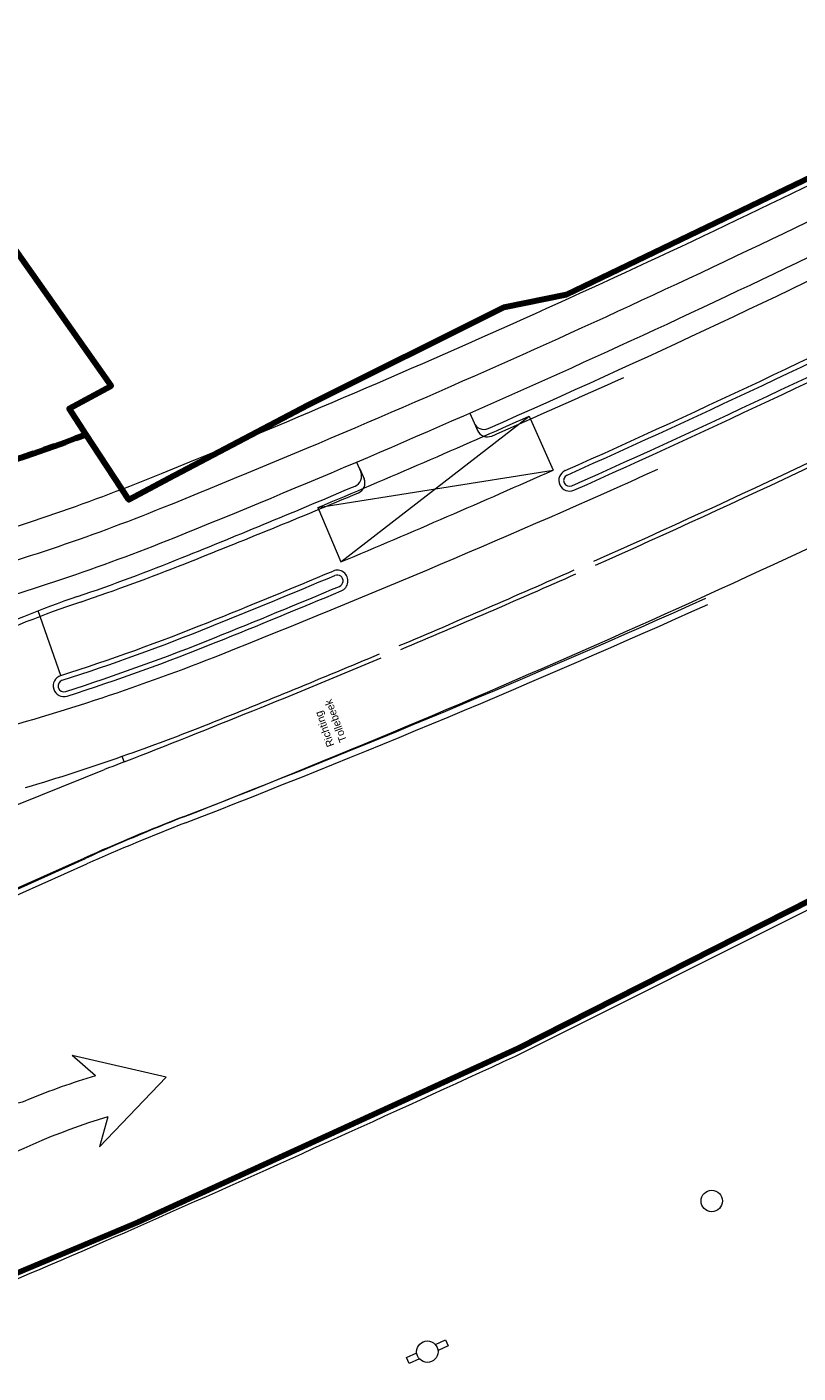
# Model space of a CAD drawing. Extents: x 168554 to 174410, y 515675 to 521218.
# Tile 70 of 110: x 171875 to 171911, y 519021 to 519084. Entities that reach past the tile are written whole.
import ezdxf

# ---------------------------------------------------------------- set-up
doc = ezdxf.new("R2010")
doc.units = 0
doc.header["$MEASUREMENT"] = 0
doc.layers.add('Algemeen - 1411 Basislijnen deelgebieden', color=5, linetype='Continuous', lineweight=90)
doc.layers.add('Algemeen - Fase Ontsluitingsweg - 1070 Ondergrond 2', color=7, linetype='Continuous', lineweight=9)
doc.styles.add('IPV ANNOTATIVE TEXTSTYLE', font='txt', dxfattribs={"height": 1.8})

msp = doc.modelspace()

# ---------------------------------------------------------------- linework, layer by layer
at = {"layer": 'Algemeen - 1411 Basislijnen deelgebieden'}
for points in [[(171877.955, 519065.077), (171877.16, 519066.29), (171879.13, 519067.354), (171855.108, 519101.439), (171827.094, 519141.188), (171820.521, 519150.514), (171809.657, 519142.839), (171799.435, 519135.618), (171798.653, 519136.729), (171770.944, 519176.131), (171752.517, 519163.062), (171745.082, 519157.756), (171701.27, 519126.488), (171728.847, 519087.245), (171734.971, 519091.546), (171778.9, 519029.014)], [(172082.3, 519152.9), (172035.9, 519120.7), (172011.59, 519104.121), (172005.654, 519100.182), (171990.309, 519090), (171985.627, 519097.92), (171979.172, 519108.836), (171977.71, 519111.31), (171976.343, 519113.621), (171973.752, 519111.182), (171959.552, 519102.871), (171957.255, 519101.627), (171943.532, 519094.193), (171927.63, 519085.537), (171912.608, 519077.503), (171900.328, 519071.587), (171897.432, 519071.01), (171888.27, 519066.441), (171885.067, 519064.747), (171882.082, 519063.168), (171879.948, 519062.039), (171879.62, 519062.539), (171878.584, 519064.117), (171877.955, 519065.077)], [(171860.118, 519020.008), (171863.7, 519021.4), (171880.4, 519028.4), (171898.1, 519036.5), (171951.8, 519063.7), (171973, 519075.4), (171984, 519081.7), (171995.4, 519088.7), (172000, 519091.8), (172006.8, 519096.2), (172023.1, 519106.2), (172035.4, 519114.2), (172038.8, 519116.9), (172086.6, 519151)]]:
    msp.add_lwpolyline(points, dxfattribs=at)
msp.add_lwpolyline([(171877.955, 519065.077, -0.023359), (171870.068, 519062.529), (171853.824, 519058.107, 0.012508), (171848.492, 519056.511, -0.004661), (171839.902, 519053.793, 0.1373), (171826.391, 519057.928, 0.106381), (171814.872, 519055.705, 0.076821), (171807.637, 519051.21, 0.086396), (171801.556, 519043.828, 0.030712), (171800.281, 519040.769, -0.217961), (171795.107, 519035.353, 0.010483), (171790.859, 519033.557, 0.006959), (171788.082, 519032.267), (171788.072, 519032.262), (171779.479, 519028.123), (171778.9, 519029.014)], format="xyb", dxfattribs=at)
at = {"layer": 'Algemeen - Fase Ontsluitingsweg - 1070 Ondergrond 2'}
for p, q in [((171889.828, 519059.148), (171898.611, 519065.941)), ((171895.836, 519066.08), (171896.037, 519065.623)), ((171896.004, 519065.733), (171896.203, 519065.275)), ((171898.611, 519065.941), (171899.73, 519063.429)), ((171890.564, 519063.801), (171890.759, 519063.341)), ((171888.764, 519061.683), (171899.73, 519063.429)), ((171890.72, 519063.48), (171890.914, 519063.019)), ((171888.764, 519061.683), (171889.828, 519059.148)), ((171876.772, 519053.851), (171875.715, 519056.863)), ((171897.968, 519036.122), (171939.112, 519056.707)), ((171879.735, 519049.835), (171879.644, 519050.094)), ((171879.735, 519049.835), (171879.644, 519050.094)), ((171858.995, 519041.526), (171878.815, 519049.471)), ((171858.995, 519041.526), (171878.815, 519049.471)), ((171862.261, 519038.388), (171877.868, 519045.349)), ((171862.352, 519038.295), (171877.924, 519045.333)), ((171862.383, 519038.114), (171877.99, 519045.075)), ((171878.394, 519035.204), (171877.311, 519036.151)), ((171881.696, 519035.143), (171877.311, 519036.151)), ((171878.575, 519031.902), (171881.696, 519035.143)), ((171875.234, 519034.083), (171875.198, 519034.068)), ((171878.964, 519033.287), (171878.575, 519031.902)), ((171894.237, 519022.683), (171894.714, 519022.896)), ((171894.837, 519022.622), (171894.359, 519022.409)), ((171894.714, 519022.896), (171894.837, 519022.622)), ((171892.889, 519022.08), (171893.366, 519022.293)), ((171893.011, 519021.806), (171892.889, 519022.08)), ((171893.489, 519022.019), (171893.011, 519021.806))]:
    msp.add_line(p, q, dxfattribs=at)
for centre in [(171907.118, 519029.372), (171893.863, 519022.351)]:
    msp.add_circle(centre, 0.5, dxfattribs=at)
for centre, radius, start, end in [((171698.242, 519515.839), 488.25, 291.97333, 296.29051), ((171698.242, 519515.839), 489.75, 291.97333, 296.53337), ((171698.242, 519515.839), 491.25, 291.97333, 296.53337), ((171698.242, 519515.839), 492.25, 293.77574, 296.53337), ((171698.242, 519515.839), 495.5, 294.06403, 296.53337), ((171698.242, 519515.839), 495.725, 294.06403, 296.53337), ((171698.242, 519515.839), 496.275, 294.06403, 296.53337), ((171698.242, 519515.839), 496.5, 294.06403, 296.53337), ((171698.242, 519515.839), 499.9, 294.00656, 296.53337), ((171698.242, 519515.839), 500.1, 294.00656, 296.53337), ((171700.633, 519516.463), 492.25, 293.49285, 294.27684), ((171698.242, 519515.839), 492.5, 292.75846, 294.00656), ((171896.495, 519065.824), 0.5, 203.71748, 293.77574), ((171698.242, 519515.839), 503.5, 291.46769, 296.53337), ((171896.661, 519065.474), 0.5, 203.43459, 293.49285), ((171700.633, 519516.463), 496.8, 291.69041, 294.24088), ((171698.242, 519515.839), 495.25, 292.75846, 294.00656), ((171890.299, 519063.145), 0.5, 292.98926, 23.04752), ((171900.489, 519062.947), 0.5, 114.06403, 294.06403), ((171900.489, 519062.947), 0.275, 114.06403, 294.06403), ((171846.602, 519148.142), 91.75, 285.22888, 291.97333), ((171698.242, 519515.839), 492.25, 291.97333, 292.98926), ((171890.453, 519062.826), 0.5, 292.70637, 22.76463), ((171700.633, 519516.463), 492.25, 291.69044, 292.70637), ((171700.633, 519516.463), 492.25, 291.69044, 292.70637), ((171846.602, 519148.142), 93.25, 285.22888, 291.97333), ((171846.602, 519148.142), 94.75, 285.22888, 291.97333), ((171846.602, 519148.142), 95.75, 288.8652, 291.97333), ((171847.176, 519148.037), 95.75, 288.58231, 291.69043), ((171698.242, 519515.839), 495.5, 291.97333, 292.70097), ((171889.659, 519058.264), 0.5, 292.70097, 112.70097), ((171698.242, 519515.839), 495.725, 291.97333, 292.70097), ((171889.659, 519058.264), 0.275, 292.70097, 112.70097), ((171893.729, 519010.221), 50, 108.8652, 121.23171), ((171700.633, 519516.463), 503.2, 291.18479, 294.19139), ((171698.242, 519515.839), 496.275, 291.97333, 292.70097), ((171698.242, 519515.839), 496.5, 291.97333, 292.70097), ((171893.622, 519009.885), 50, 108.5823, 120.94882), ((171700.633, 519516.463), 503.5, 291.1848, 294.1891), ((171700.633, 519516.463), 503.5, 291.1848, 294.1891), ((171846.602, 519148.142), 99, 287.74274, 291.97333), ((171846.602, 519148.142), 99.225, 287.74274, 291.97333), ((171846.602, 519148.142), 99.775, 287.74274, 291.97333), ((171846.602, 519148.142), 100, 287.74274, 291.97333), ((171847.176, 519148.037), 100.3, 284.94599, 291.6903), ((171698.242, 519515.839), 500.1, 291.2792, 292.75846), ((171698.242, 519515.839), 500.1, 291.2792, 292.75846), ((171698.242, 519515.839), 499.9, 291.77519, 292.75846), ((171698.242, 519515.839), 499.9, 291.77519, 292.75846), ((171876.924, 519053.375), 0.5, 107.74274, 287.74274), ((171876.924, 519053.375), 0.275, 107.74274, 287.74274), ((171846.591, 519144.474), 100, 289.30078, 291.77519), ((171846.591, 519144.474), 100, 289.30078, 291.77519), ((171846.591, 519144.474), 100, 286.58506, 289.30078), ((171846.591, 519144.474), 100, 286.58506, 289.30078), ((171916.026, 518956.652), 100, 111.2792, 111.84546), ((171916.026, 518956.652), 100, 111.2792, 111.84546), ((171918.724, 518953.747), 100.3, 111.18484, 114.03802), ((171919.109, 518954.208), 100, 111.46769, 114.32092), ((171918.724, 518953.747), 100, 111.1848, 114.03802), ((171436.82, 520033.465), 1098.795, 293.799715, 294.814734), ((171735.437, 519369.222), 394.838, 290.35588, 302.37906), ((171887.591, 519004.282), 32.261, 106.56426, 112.52111), ((171874.428, 519035.914), 2, 242.69619, 292.64111), ((171887.591, 519004.282), 30.261, 106.56426, 120.64858), ((171732.757, 519362.477), 365.444, 291.11763, 293.79972)]:
    msp.add_arc(centre, radius, start, end, dxfattribs=at)
at = {"layer": 'Algemeen - Fase Ontsluitingsweg - 1070 Ondergrond 2', "ltscale": 1.02}
for radius, start, end in [(499.9, 292.87308, 293.89195), (500.1, 292.87303, 293.89199)]:
    msp.add_arc((171698.242, 519515.839), radius, start, end, dxfattribs=at)

# ---------------------------------------------------------------- texts
at = {"layer": 'Algemeen - Fase Ontsluitingsweg - 1070 Ondergrond 2', "style": 'IPV ANNOTATIVE TEXTSTYLE'}
for s, p in [('Tollebeek', (171890.117, 519050.824)), ('Richting', (171889.536, 519050.609))]:
    msp.add_text(s, height=0.36, rotation=110.35588, dxfattribs=at).set_placement(p)

doc.saveas('drawing.dxf')
